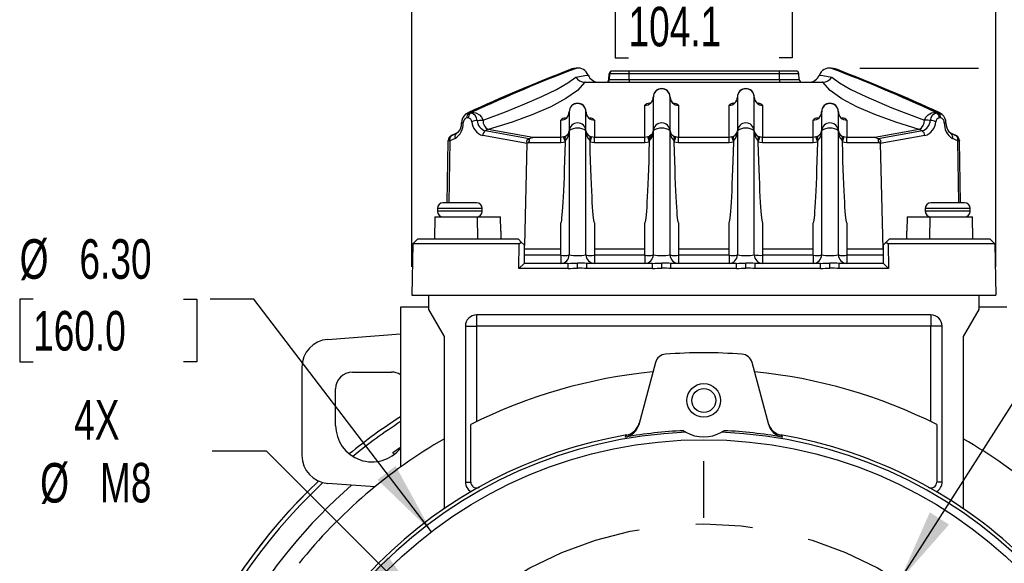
# Model space of a CAD drawing. Header units: inches. Extents: x 0 to 44, y 0 to 34.
# Tile 9 of 19: x 31.7 to 38.6, y 13.4 to 17.2. Entities that reach past the tile are written whole.
import ezdxf

# ---------------------------------------------------------------- set-up
doc = ezdxf.new("R2010")
doc.units = ezdxf.units.IN
doc.header["$LTSCALE"] = 4
doc.header["$MEASUREMENT"] = 0
doc.linetypes.add('CENTERX2', pattern=[0.8, 0.5, -0.1, 0.1, -0.1])
doc.layers.add('CENTER', color=40, linetype='CENTERX2')
doc.layers.add('DIMENSIONS', color=140, linetype='Continuous', lineweight=25)
doc.styles.add('SLDTEXTSTYLE0', font='TXT', dxfattribs={"width": 0.7})
doc.dimstyles.new('SLDDIMSTYLE2', dxfattribs={"dimtxt": 0.277778, "dimasz": 0.52, "dimexe": 0, "dimexo": 0.0625, "dimgap": 0.069444, "dimtad": 0, "dimtih": 1, "dimtoh": 1, "dimrnd": 1e-09, "dimzin": 12, "dimdsep": 46, "dimtxsty": 'SLDTEXTSTYLE0', "dimsah": 1, "dimcen": 0.09, "dimadec": 0, "dimazin": 3, "dimtfac": 1, "dimtofl": 0, "dimtmove": 0, "dimatfit": 3, "dimfxl": 0, "dimfrac": 2, "dimtolj": 1, "dimtzin": 12, "dimarcsym": 0})
doc.dimstyles.new('SLDDIMSTYLE4', dxfattribs={"dimtxt": 0.277778, "dimasz": 0.52, "dimexe": 0, "dimexo": 0.0625, "dimgap": 0.069444, "dimtad": 0, "dimtih": 1, "dimtoh": 1, "dimrnd": 1e-09, "dimzin": 12, "dimdsep": 46, "dimtxsty": 'SLDTEXTSTYLE0', "dimsah": 1, "dimcen": 0, "dimadec": 0, "dimazin": 3, "dimtfac": 1, "dimtofl": 0, "dimtmove": 0, "dimatfit": 3, "dimfxl": 0, "dimfrac": 2, "dimtolj": 1, "dimtzin": 12, "dimarcsym": 0})
doc.dimstyles.new('SLDDIMSTYLE5', dxfattribs={"dimtxt": 0.277778, "dimasz": 0.52, "dimexe": 0, "dimexo": 0.0625, "dimgap": 0.069444, "dimtad": 0, "dimtih": 1, "dimtoh": 1, "dimrnd": 1e-09, "dimzin": 4, "dimdsep": 46, "dimtxsty": 'SLDTEXTSTYLE0', "dimsah": 1, "dimcen": 0, "dimadec": 0, "dimazin": 1, "dimtfac": 1, "dimtofl": 0, "dimtmove": 0, "dimatfit": 3, "dimfxl": 0, "dimfrac": 2, "dimtolj": 1, "dimtzin": 12, "dimarcsym": 0})
doc.dimstyles.new('SLDDIMSTYLE7', dxfattribs={"dimtxt": 0.277778, "dimasz": 0.52, "dimexe": 0, "dimexo": 0.0625, "dimgap": 0.069444, "dimtad": 0, "dimtih": 1, "dimtoh": 1, "dimrnd": 1e-09, "dimzin": 4, "dimdsep": 46, "dimtxsty": 'SLDTEXTSTYLE0', "dimsah": 1, "dimcen": 0.09, "dimadec": 0, "dimazin": 1, "dimtfac": 1, "dimtofl": 0, "dimtmove": 0, "dimatfit": 3, "dimfxl": 0, "dimfrac": 2, "dimtolj": 1, "dimtzin": 12, "dimarcsym": 0})

# ---------------------------------------------------------------- blocks, each defined once
blk = doc.blocks.new('_D_13')
at = {"layer": 'DIMENSIONS'}
for p, q in [((39.5807, 15.4488), (39.4874, 15.4488)), ((39.4874, 15.4488), (39.4874, 15.007)), ((40.6374, 15.4488), (40.7308, 15.4488)), ((40.7308, 15.4488), (40.7308, 15.007)), ((37.8712, 13.2493), (39.0152, 15.0452)), ((39.0152, 15.0452), (39.1441, 15.0452)), ((39.4874, 15.007), (39.5807, 15.007)), ((40.7308, 15.007), (40.6374, 15.007))]:
    blk.add_line(p, q, dxfattribs=at)
blk.add_solid([(37.8712, 13.2493), (38.218, 13.6449), (38.0831, 13.7308)], dxfattribs=at)
at = {"layer": 'DIMENSIONS', "char_height": 0.27778, "attachment_point": 1, "style": 'SLDTEXTSTYLE0'}
for s, insert in [('%%c', (39.4864, 15.8691)), ('5.12', (39.9061, 15.8691)), ('130.0', (39.5807, 15.3651)), ('B.C.', (39.7252, 14.8612))]:
    blk.add_mtext(s, dxfattribs=dict(at, insert=insert))
blk = doc.blocks.new('_D_15')
at = {"layer": 'DIMENSIONS'}
for p, q in [((33.4263, 14.161), (33.0454, 14.161)), ((34.5922, 12.9951), (33.4263, 14.161))]:
    blk.add_line(p, q, dxfattribs=at)
blk.add_solid([(34.5922, 12.9951), (34.281, 13.4194), (34.1679, 13.3063)], dxfattribs=at)
at = {"layer": 'DIMENSIONS', "char_height": 0.27778, "attachment_point": 1, "style": 'SLDTEXTSTYLE0'}
for s, insert in [('4X', (32.0769, 14.5197)), ('%%c', (31.8383, 14.0768)), ('M8', (32.258, 14.0779))]:
    blk.add_mtext(s, dxfattribs=dict(at, insert=insert))
blk = doc.blocks.new('_D_16')
at = {"layer": 'DIMENSIONS'}
for p, q in [((31.7885, 15.2279), (31.6952, 15.2279)), ((31.6952, 15.2279), (31.6952, 14.7862)), ((32.8452, 15.2279), (32.9386, 15.2279)), ((32.9386, 15.2279), (32.9386, 14.7862)), ((33.3388, 15.2279), (33.0319, 15.2279)), ((34.5854, 13.5946), (33.3388, 15.2279)), ((31.6952, 14.7862), (31.7885, 14.7862)), ((32.9386, 14.7862), (32.8452, 14.7862))]:
    blk.add_line(p, q, dxfattribs=at)
blk.add_solid([(34.5854, 13.5946), (34.3335, 14.0565), (34.2063, 13.9595)], dxfattribs=at)
at = {"layer": 'DIMENSIONS', "char_height": 0.27778, "attachment_point": 1, "style": 'SLDTEXTSTYLE0'}
for s, insert in [('%%c', (31.6942, 15.6482)), ('6.30', (32.1139, 15.6482)), ('160.0', (31.7885, 15.1443))]:
    blk.add_mtext(s, dxfattribs=dict(at, insert=insert))
blk = doc.blocks.new('_D_21')
at = {"layer": 'DIMENSIONS'}
for p, q in [((37.5916, 16.8485), (38.4255, 16.8485)), ((38.6655, 16.8485), (42.0101, 16.8485)), ((41.5101, 16.8485), (41.5101, 14.4743)), ((40.9818, 13.9692), (40.8885, 13.9692)), ((40.8885, 13.9692), (40.8885, 13.5274)), ((42.0385, 13.9692), (42.1318, 13.9692)), ((42.1318, 13.9692), (42.1318, 13.5274)), ((40.8885, 13.5274), (40.9818, 13.5274)), ((42.1318, 13.5274), (42.0385, 13.5274)), ((41.5101, 11.0909), (41.5101, 13.4652)), ((39.9459, 11.0909), (42.0101, 11.0909))]:
    blk.add_line(p, q, dxfattribs=at)
for points in [[(41.5101, 16.8485), (41.4301, 16.3285), (41.5901, 16.3285)], [(41.5101, 11.0909), (41.5901, 11.6109), (41.4301, 11.6109)]]:
    blk.add_solid(points, dxfattribs=at)
at = {"layer": 'DIMENSIONS', "char_height": 0.27778, "attachment_point": 1, "style": 'SLDTEXTSTYLE0'}
for s, insert in [('5.76', (41.0973, 14.3894)), ('146.2', (40.9818, 13.8855))]:
    blk.add_mtext(s, dxfattribs=dict(at, insert=insert))
blk = doc.blocks.new('_D_24')
at = {"layer": 'DIMENSIONS'}
for p, q in [((34.4471, 15.4543), (34.4471, 17.8644)), ((38.5455, 15.4543), (38.5455, 17.8644)), ((34.4471, 17.3644), (35.5915, 17.3644)), ((35.968, 17.3639), (35.8747, 17.3639)), ((35.8747, 17.3639), (35.8747, 16.9221)), ((37.0247, 17.3639), (37.118, 17.3639)), ((37.118, 17.3639), (37.118, 16.9221)), ((38.5455, 17.3644), (37.4011, 17.3644)), ((35.8747, 16.9221), (35.968, 16.9221)), ((37.118, 16.9221), (37.0247, 16.9221))]:
    blk.add_line(p, q, dxfattribs=at)
for points in [[(34.4471, 17.3644), (34.9671, 17.2844), (34.9671, 17.4444)], [(38.5455, 17.3644), (38.0255, 17.4444), (38.0255, 17.2844)]]:
    blk.add_solid(points, dxfattribs=at)
at = {"layer": 'DIMENSIONS', "char_height": 0.27778, "attachment_point": 1, "style": 'SLDTEXTSTYLE0'}
for s, insert in [('4.10', (36.0835, 17.7842)), ('104.1', (35.968, 17.2802))]:
    blk.add_mtext(s, dxfattribs=dict(at, insert=insert))
blk = doc.blocks.new('SW_CENTERMARKSYMBOL_5')
at = {"layer": 'CENTER', "color": 0}
for p, q in [((0, 0.2), (0, 3.2496)), ((0, 0), (0, 0.1)), ((-0.2, 0), (-3.2496, 0)), ((0, 0), (-0.1, 0)), ((0, 0), (0, -0.1)), ((0, 0), (0.1, 0)), ((0.2, 0), (3.2496, 0)), ((0, -0.2), (0, -3.2496))]:
    blk.add_line(p, q, dxfattribs=at)

msp = doc.modelspace()

# ---------------------------------------------------------------- linework, layer by layer
for p, q in [((35.601, 16.8485), (35.5862, 16.8468)), ((35.6, 16.848), (35.5996, 16.8479)), ((35.8306, 16.7691), (35.8327, 16.8095)), ((35.8362, 16.8095), (35.8327, 16.8095)), ((35.834, 16.7691), (35.8362, 16.8095)), ((35.9735, 16.8095), (35.8362, 16.8095)), ((35.9734, 16.8291), (35.8558, 16.8291)), ((37.0275, 16.8291), (35.9734, 16.8291)), ((35.9735, 16.7691), (35.9735, 16.8095)), ((37.0276, 16.8095), (35.9735, 16.8095)), ((36.0191, 16.8293), (36.0191, 16.8291)), ((37.1442, 16.8291), (37.0275, 16.8291)), ((37.0276, 16.7691), (37.0276, 16.8095)), ((37.1639, 16.8095), (37.0276, 16.8095)), ((37.166, 16.7691), (37.1639, 16.8095)), ((37.4065, 16.8468), (37.3915, 16.8485)), ((37.3931, 16.8479), (37.3926, 16.848)), ((35.663, 16.7504), (35.6608, 16.7504)), ((35.663, 16.7504), (37.3296, 16.7504)), ((35.8306, 16.7691), (35.834, 16.7691)), ((35.834, 16.7691), (35.9735, 16.7691)), ((35.9735, 16.7691), (37.0276, 16.7691)), ((37.0276, 16.7691), (37.166, 16.7691)), ((37.3319, 16.7504), (37.3296, 16.7504)), ((36.083, 16.3632), (36.083, 16.5885)), ((36.142, 16.6467), (36.142, 16.4089)), ((36.2601, 16.4089), (36.2601, 16.6467)), ((36.3192, 16.5885), (36.3192, 16.3632)), ((36.6735, 16.3632), (36.6735, 16.5885)), ((36.7326, 16.6467), (36.7326, 16.4089)), ((36.8507, 16.4089), (36.8507, 16.6467)), ((36.9097, 16.5885), (36.9097, 16.3632)), ((34.8418, 16.5352), (34.8605, 16.5405)), ((34.8482, 16.5342), (34.8605, 16.5405)), ((34.859, 16.5342), (34.8482, 16.5342)), ((34.8713, 16.5405), (34.859, 16.5342)), ((34.8605, 16.5405), (34.8713, 16.5405)), ((35.5515, 16.5429), (35.5515, 16.4089)), ((35.6696, 16.4089), (35.6696, 16.5429)), ((37.3231, 16.5429), (37.3231, 16.4089)), ((37.4412, 16.4089), (37.4412, 16.5429)), ((38.1213, 16.5405), (38.1337, 16.5342)), ((38.1322, 16.5405), (38.1213, 16.5405)), ((38.1322, 16.5405), (38.1445, 16.5342)), ((38.1322, 16.5405), (38.1514, 16.5351)), ((38.1445, 16.5342), (38.1337, 16.5342)), ((38.1699, 16.5238), (38.1517, 16.5355)), ((34.8437, 16.4997), (34.8328, 16.4997)), ((34.9378, 16.4842), (34.947, 16.4838)), ((35.4924, 16.3632), (35.4924, 16.4847)), ((35.7286, 16.4847), (35.7286, 16.3632)), ((37.2641, 16.3632), (37.2641, 16.4847)), ((37.5003, 16.4847), (37.5003, 16.3632)), ((38.0549, 16.4842), (38.0456, 16.4838)), ((38.1599, 16.4997), (38.149, 16.4997)), ((34.7564, 16.3877), (34.7199, 16.3707)), ((34.7668, 16.3949), (34.7293, 16.3777)), ((34.7728, 16.3995), (34.7564, 16.3877)), ((34.774, 16.4008), (34.764, 16.3935)), ((35.2718, 16.3521), (34.9617, 16.4089)), ((35.2957, 16.3632), (34.9837, 16.4189)), ((35.5515, 16.4089), (35.5515, 15.5378)), ((35.6696, 15.5377), (35.6696, 16.4089)), ((36.133, 16.3856), (36.116, 16.3725)), ((36.142, 16.4089), (36.133, 16.3856)), ((36.142, 16.4089), (36.142, 15.5378)), ((36.2601, 15.5377), (36.2601, 16.4089)), ((36.7326, 16.4089), (36.7326, 15.5377)), ((36.8507, 15.5377), (36.8507, 16.4089)), ((37.3231, 16.4089), (37.3231, 15.5377)), ((37.4412, 15.5377), (37.4412, 16.4089)), ((38.009, 16.4189), (37.697, 16.3632)), ((38.031, 16.4089), (37.7208, 16.3521)), ((38.2287, 16.3935), (38.2187, 16.4008)), ((38.2363, 16.3877), (38.2198, 16.3996)), ((38.2259, 16.3949), (38.2633, 16.3777)), ((38.2728, 16.3707), (38.2363, 16.3877)), ((34.6947, 15.9039), (34.7023, 16.3394)), ((34.7023, 16.34), (34.7023, 16.3404)), ((34.7023, 16.3394), (34.7023, 16.34)), ((34.7138, 16.3394), (34.7062, 15.9039)), ((34.7502, 16.3562), (34.7138, 16.3394)), ((34.7199, 16.3707), (34.7212, 16.3726)), ((34.7293, 16.3777), (34.7212, 16.3726)), ((34.7212, 16.3726), (34.7212, 16.3734)), ((35.2569, 16.3194), (34.9449, 16.3758)), ((35.2392, 15.604), (35.2569, 16.3194)), ((35.2569, 16.3194), (35.257, 16.3217)), ((35.2615, 16.3244), (35.257, 16.3217)), ((35.4924, 16.3244), (35.2615, 16.3244)), ((35.2718, 16.3521), (35.2709, 16.3513)), ((35.4924, 16.3632), (35.2957, 16.3632)), ((35.512, 16.3667), (35.4924, 16.3632)), ((35.4924, 16.3244), (35.4924, 16.3632)), ((35.5251, 16.3301), (35.4924, 16.3244)), ((35.5251, 16.3301), (35.512, 16.3667)), ((35.5251, 16.3301), (35.5254, 16.3409)), ((35.6956, 16.3409), (35.6959, 16.3301)), ((35.709, 16.3667), (35.6959, 16.3301)), ((35.7286, 16.3244), (35.6959, 16.3301)), ((35.7286, 16.3632), (35.709, 16.3667)), ((36.083, 16.3632), (35.7286, 16.3632)), ((35.7286, 16.3244), (35.7286, 16.3632)), ((36.083, 16.3244), (35.7286, 16.3244)), ((36.1026, 16.3667), (36.083, 16.3632)), ((36.083, 16.3244), (36.083, 16.3632)), ((36.1157, 16.3301), (36.083, 16.3244)), ((36.1157, 16.3301), (36.1026, 16.3667)), ((36.1157, 16.3301), (36.116, 16.3409)), ((36.2861, 16.3409), (36.2864, 16.3301)), ((36.2995, 16.3667), (36.2864, 16.3301)), ((36.3192, 16.3244), (36.2864, 16.3301)), ((36.3192, 16.3632), (36.2995, 16.3667)), ((36.6735, 16.3632), (36.3192, 16.3632)), ((36.3192, 16.3244), (36.3192, 16.3632)), ((36.6735, 16.3244), (36.3192, 16.3244)), ((36.6932, 16.3667), (36.6735, 16.3632)), ((36.6735, 16.3244), (36.6735, 16.3632)), ((36.7063, 16.3301), (36.6735, 16.3244)), ((36.7063, 16.3301), (36.6932, 16.3667)), ((36.7063, 16.3301), (36.7065, 16.3409)), ((36.8767, 16.3409), (36.877, 16.3301)), ((36.8901, 16.3667), (36.877, 16.3301)), ((36.9097, 16.3244), (36.877, 16.3301)), ((36.9097, 16.3632), (36.8901, 16.3667)), ((37.2641, 16.3632), (36.9097, 16.3632)), ((36.9097, 16.3244), (36.9097, 16.3632)), ((37.2641, 16.3244), (36.9097, 16.3244)), ((37.2837, 16.3667), (37.2641, 16.3632)), ((37.2641, 16.3244), (37.2641, 16.3632)), ((37.2968, 16.3301), (37.2641, 16.3244)), ((37.2968, 16.3301), (37.2837, 16.3667)), ((37.2968, 16.3301), (37.2971, 16.3409)), ((37.4672, 16.3409), (37.4675, 16.3301)), ((37.4806, 16.3667), (37.4675, 16.3301)), ((37.5003, 16.3244), (37.4675, 16.3301)), ((37.5003, 16.3632), (37.4806, 16.3667)), ((37.697, 16.3632), (37.5003, 16.3632)), ((37.5003, 16.3244), (37.5003, 16.3632)), ((37.7312, 16.3244), (37.5003, 16.3244)), ((37.7208, 16.3521), (37.7218, 16.3513)), ((37.7356, 16.3217), (37.7312, 16.3244)), ((37.7358, 16.3194), (37.7356, 16.3217)), ((38.0478, 16.3758), (37.7358, 16.3194)), ((37.7358, 16.3194), (37.754, 15.5806)), ((38.2789, 16.3394), (38.2425, 16.3562)), ((38.2714, 16.3726), (38.2633, 16.3777)), ((38.2714, 16.3734), (38.2633, 16.3777)), ((38.2714, 16.3734), (38.2714, 16.3726)), ((38.2728, 16.3707), (38.2714, 16.3726)), ((38.2865, 15.9039), (38.2789, 16.3394)), ((38.2904, 16.3404), (38.2904, 16.34)), ((38.2904, 16.34), (38.2904, 16.3394)), ((38.298, 15.9039), (38.2904, 16.3394)), ((34.9018, 15.9039), (34.6656, 15.9039)), ((38.327, 15.9039), (38.0908, 15.9039)), ((34.6263, 15.8646), (34.6263, 15.8449)), ((34.9412, 15.8646), (34.6263, 15.8646)), ((34.9412, 15.8449), (34.6263, 15.8449)), ((34.9412, 15.8449), (34.9412, 15.8646)), ((38.0515, 15.8646), (38.0515, 15.8449)), ((38.3664, 15.8646), (38.0515, 15.8646)), ((38.3664, 15.8449), (38.0515, 15.8449)), ((38.3664, 15.8449), (38.3664, 15.8646)), ((34.6093, 15.8055), (34.6066, 15.648)), ((34.6093, 15.8055), (34.9067, 15.8055)), ((34.9067, 15.8055), (34.9086, 15.648)), ((34.9067, 15.8055), (35.0696, 15.8055)), ((35.0708, 15.7054), (35.0696, 15.8055)), ((35.4924, 15.5378), (35.4924, 15.7622)), ((35.7286, 15.7622), (35.7286, 15.5378)), ((36.083, 15.5378), (36.083, 15.7622)), ((36.3192, 15.7622), (36.3192, 15.5378)), ((36.6735, 15.5378), (36.6735, 15.7622)), ((36.9097, 15.7622), (36.9097, 15.5378)), ((37.2641, 15.5378), (37.2641, 15.7622)), ((37.5003, 15.7622), (37.5003, 15.5378)), ((37.9231, 15.8055), (37.9218, 15.7054)), ((37.9231, 15.8055), (38.086, 15.8055)), ((38.084, 15.648), (38.086, 15.8055)), ((38.086, 15.8055), (38.3834, 15.8055)), ((38.3861, 15.648), (38.3834, 15.8055)), ((35.0708, 15.7054), (35.0708, 15.648)), ((37.9218, 15.648), (37.9218, 15.7054)), ((34.4865, 15.648), (34.4534, 15.615)), ((35.1952, 15.648), (34.4865, 15.648)), ((35.1952, 15.648), (35.2148, 15.6283)), ((35.2015, 15.615), (35.2148, 15.6283)), ((35.2148, 15.6283), (35.2345, 15.6087)), ((37.7581, 15.6087), (37.7778, 15.6283)), ((37.7778, 15.6283), (37.7975, 15.648)), ((37.7778, 15.6283), (37.7912, 15.615)), ((38.5062, 15.648), (37.7975, 15.648)), ((38.5062, 15.648), (38.5393, 15.615)), ((34.4534, 15.615), (34.4471, 15.2543)), ((35.2015, 15.615), (34.4534, 15.615)), ((35.1984, 15.4427), (35.2015, 15.615)), ((35.2345, 15.6087), (35.2345, 15.4787)), ((35.2345, 15.6087), (35.2392, 15.604)), ((35.2345, 15.5806), (35.4924, 15.5806)), ((35.7286, 15.5806), (36.083, 15.5806)), ((36.3192, 15.5806), (36.6735, 15.5806)), ((36.9097, 15.5806), (37.2641, 15.5806)), ((37.5003, 15.5806), (37.754, 15.5806)), ((37.7581, 15.5806), (37.754, 15.5806)), ((37.7581, 15.4787), (37.7581, 15.6087)), ((37.7912, 15.615), (37.7942, 15.4427)), ((38.5393, 15.615), (37.7912, 15.615)), ((38.5393, 15.615), (38.5455, 15.2543)), ((35.2345, 15.5378), (35.4924, 15.5378)), ((35.4924, 15.5357), (35.4924, 15.4787)), ((35.7286, 15.5378), (36.083, 15.5378)), ((35.7286, 15.5357), (35.7286, 15.4787)), ((36.083, 15.5357), (36.083, 15.4787)), ((36.3192, 15.5378), (36.6735, 15.5378)), ((36.3192, 15.5357), (36.3192, 15.4787)), ((36.6735, 15.5357), (36.6735, 15.4787)), ((36.9097, 15.5378), (37.2641, 15.5378)), ((36.9097, 15.5357), (36.9097, 15.4787)), ((37.2641, 15.5357), (37.2641, 15.4787)), ((37.5003, 15.5378), (37.7581, 15.5378)), ((37.5003, 15.5357), (37.5003, 15.4787)), ((35.2345, 15.4787), (35.1984, 15.4427)), ((35.5452, 15.4427), (35.1984, 15.4427)), ((35.5452, 15.4787), (35.2345, 15.4787)), ((35.5452, 15.4427), (35.5452, 15.4787)), ((35.6105, 15.4454), (35.6105, 15.4799)), ((35.6758, 15.4427), (35.6758, 15.4787)), ((36.1358, 15.4787), (35.6758, 15.4787)), ((36.1358, 15.4427), (35.6758, 15.4427)), ((36.1358, 15.4427), (36.1358, 15.4787)), ((36.2011, 15.4454), (36.2011, 15.4799)), ((36.2663, 15.4427), (36.2663, 15.4787)), ((36.7263, 15.4787), (36.2663, 15.4787)), ((36.7263, 15.4427), (36.2663, 15.4427)), ((36.7263, 15.4427), (36.7263, 15.4787)), ((36.7916, 15.4454), (36.7916, 15.4799)), ((36.8569, 15.4427), (36.8569, 15.4787)), ((37.3169, 15.4787), (36.8569, 15.4787)), ((37.3169, 15.4427), (36.8569, 15.4427)), ((37.3169, 15.4427), (37.3169, 15.4787)), ((37.3822, 15.4454), (37.3822, 15.4799)), ((37.4475, 15.4427), (37.4475, 15.4787)), ((37.7581, 15.4787), (37.4475, 15.4787)), ((37.7942, 15.4427), (37.4475, 15.4427)), ((37.7942, 15.4427), (37.7581, 15.4787)), ((34.4471, 15.2543), (38.5455, 15.2543)), ((34.5652, 15.1559), (34.5652, 15.2543)), ((38.4274, 15.2543), (38.4274, 15.1559)), ((34.5652, 15.1717), (34.3684, 15.1717)), ((34.3684, 15.1717), (34.3684, 14.0489)), ((34.6755, 14.965), (34.5652, 15.1559)), ((38.4274, 15.1559), (38.3172, 14.965)), ((38.6243, 15.1717), (38.4274, 15.1717)), ((38.0908, 15.1165), (34.9018, 15.1165)), ((34.9018, 15.1165), (34.9018, 15.0378)), ((38.0908, 15.1165), (38.0908, 15.0378)), ((34.8231, 15.0378), (34.8231, 13.9432)), ((34.8231, 15.0378), (34.9018, 15.0378)), ((38.0908, 15.0378), (34.9018, 15.0378)), ((34.9018, 15.0378), (34.9018, 14.3674)), ((38.0908, 14.3674), (38.0908, 15.0378)), ((38.1696, 15.0378), (38.0908, 15.0378)), ((38.1696, 13.9432), (38.1696, 15.0378)), ((33.8578, 14.945), (34.3684, 14.9828)), ((34.6755, 13.7568), (34.6755, 14.965)), ((38.3172, 14.965), (38.3172, 13.7568)), ((33.6755, 14.7487), (33.6755, 14.1301)), ((36.1575, 14.783), (36.0402, 14.3454)), ((36.9525, 14.3454), (36.8352, 14.783)), ((34.0298, 14.715), (34.3054, 14.715)), ((33.9117, 14.3409), (33.9117, 14.5969)), ((34.8604, 13.9432), (34.8604, 14.3469)), ((38.1323, 14.3469), (38.1323, 13.9432)), ((35.9463, 14.2595), (35.9493, 14.2712)), ((37.0434, 14.2712), (37.0464, 14.2595)), ((34.3142, 14.1503), (34.3684, 14.1882)), ((34.3209, 14.1413), (34.3142, 14.1503)), ((34.1868, 13.9094), (33.8578, 13.9337)), ((34.8231, 13.9432), (34.8604, 13.9432)), ((38.1696, 13.9432), (38.1323, 13.9432))]:
    msp.add_line(p, q)
at = {"flags": 128}
for points in [[(35.5862, 16.8468), (35.5708, 16.8437), (35.5549, 16.8376)], [(35.5972, 16.786), (35.6613, 16.7968), (35.6854, 16.7997), (35.6841, 16.7992)], [(37.3086, 16.7992), (37.3073, 16.7997), (37.3313, 16.7968), (37.3955, 16.786)], [(37.4377, 16.8376), (37.4219, 16.8437), (37.4064, 16.8468)], [(34.947, 16.4838), (35.104, 16.5427), (35.2412, 16.5981), (35.3597, 16.6501), (35.4618, 16.6998), (35.5415, 16.7452), (35.5972, 16.786)], [(35.6608, 16.7504), (35.6092, 16.6923), (35.5288, 16.6352), (35.4233, 16.5785), (35.2973, 16.5235), (35.1509, 16.4701), (34.9837, 16.4189)], [(38.009, 16.4189), (37.8437, 16.4694), (37.6961, 16.5232), (37.5703, 16.5781), (37.4644, 16.6349), (37.3836, 16.6922), (37.3319, 16.7504)], [(37.3955, 16.786), (37.4503, 16.7456), (37.5299, 16.7003), (37.633, 16.6501), (37.8169, 16.5712), (38.0456, 16.4838)], [(34.8419, 16.5349), (34.8245, 16.5257), (34.8224, 16.5234)], [(34.8229, 16.5229), (34.8294, 16.529), (34.8482, 16.5342)], [(34.8713, 16.5405), (34.8974, 16.5365), (34.9216, 16.5219)], [(34.9216, 16.5219), (34.9366, 16.5047), (34.947, 16.4838)], [(38.0456, 16.4838), (38.0561, 16.5047), (38.0711, 16.5219)], [(38.0711, 16.5219), (38.0952, 16.5365), (38.1213, 16.5405)], [(38.1445, 16.5342), (38.1632, 16.529), (38.1695, 16.5232)], [(34.9062, 16.4819), (34.9231, 16.4836), (34.9378, 16.4842)], [(38.0865, 16.4819), (38.0696, 16.4836), (38.0549, 16.4842)], [(34.7212, 16.3733), (34.7131, 16.3669), (34.7069, 16.3582)], [(35.257, 16.3217), (35.2547, 16.3358), (35.255, 16.3401), (35.2562, 16.3436), (35.2577, 16.3457), (35.2599, 16.3474), (35.2642, 16.3494), (35.2709, 16.3513)], [(35.2718, 16.3521), (35.2836, 16.3593), (35.2957, 16.3632)], [(37.7208, 16.3521), (37.7109, 16.3583), (37.697, 16.3632)], [(37.7218, 16.3513), (37.7279, 16.3496), (37.7326, 16.3475), (37.7349, 16.3458), (37.7365, 16.3436), (37.7377, 16.3402), (37.7375, 16.33), (37.7367, 16.3259), (37.7356, 16.3217)], [(38.2855, 16.3588), (38.2793, 16.3671), (38.2714, 16.3733)], [(36.3714, 14.2928), (36.3575, 14.3012), (36.3536, 14.3038)], [(36.6391, 14.3038), (36.6258, 14.2954), (36.6213, 14.2928)]]:
    msp.add_lwpolyline(points, dxfattribs=at)
for centre, radius in [((36.4963, 14.5161), 0.1181), ((36.4963, 14.5161), 0.084), ((36.4963, 11.0909), 3.1496)]:
    msp.add_circle(centre, radius)
for centre, radius, start, end in [((39.5984, 6.2825), 11.3031, 110.94335, 114.8971), ((39.512, 6.53), 11.0384, 110.84041, 114.92279), ((39.5489, 6.4746), 11.0996, 110.84308, 114.92428), ((35.6139, 16.7751), 0.0745, 18.94965, 99.91547), ((35.7585, 16.829), 0.0786, 202.02883, 269.93018), ((35.8524, 16.8095), 0.0197, 90.00019, 180.00019), ((35.8558, 16.8095), 0.0197, 90.00019, 180.00019), ((34.6133, 16.8144), 1.3602, 359.7927, 0.62192), ((35.6674, 16.8144), 1.3602, 359.7927, 0.62192), ((37.1442, 16.8095), 0.0197, 359.99981, 89.99981), ((37.2342, 16.829), 0.0786, 270.06982, 337.97117), ((37.3788, 16.7751), 0.0745, 80.08607, 161.04963), ((33.4438, 6.4746), 11.0996, 65.07572, 69.15692), ((33.4807, 6.53), 11.0384, 65.07721, 69.15959), ((33.3943, 6.2825), 11.3031, 65.1029, 69.05665), ((35.6636, 16.8301), 0.0797, 213.55496, 268.02136), ((35.8109, 16.7701), 0.0197, 270.00017, 357.0002), ((35.8144, 16.7701), 0.0197, 270.00017, 357.0002), ((37.2385, 16.7645), 1.265, 179.79597, 180.64094), ((38.2925, 16.7645), 1.265, 179.79597, 180.64094), ((37.1857, 16.7701), 0.0197, 182.9998, 269.99983), ((37.3293, 16.8297), 0.0793, 271.85733, 326.56618), ((36.2006, 16.6462), 0.0586, 89.55392, 179.54686), ((36.1992, 16.6495), 0.0563, 88.13382, 182.87224), ((36.2034, 16.65), 0.0558, 359.49144, 92.36521), ((36.2015, 16.6462), 0.0586, 0.45314, 90.44608), ((36.7912, 16.6462), 0.0586, 89.55392, 179.54686), ((36.7898, 16.6495), 0.0563, 88.13382, 182.87224), ((36.7939, 16.65), 0.0558, 359.49144, 92.36521), ((36.7921, 16.6462), 0.0586, 0.45314, 90.44608), ((35.6101, 16.5424), 0.0586, 89.55392, 179.54686), ((35.6087, 16.5457), 0.0563, 88.13382, 182.87224), ((35.6128, 16.5462), 0.0558, 359.49144, 92.36521), ((35.611, 16.5424), 0.0586, 0.45314, 90.44608), ((36.0834, 16.6471), 0.0586, 269.55392, 359.54686), ((36.1164, 16.556), 0.0467, 91.81762, 135.81569), ((36.0964, 16.6417), 0.0455, 294.26557, 4.88803), ((36.3187, 16.6471), 0.0586, 180.45314, 270.44608), ((36.3086, 16.6434), 0.0482, 176.08575, 243.5804), ((36.2788, 16.5424), 0.0613, 48.7794, 87.53587), ((36.674, 16.6471), 0.0586, 269.55392, 359.54686), ((36.707, 16.556), 0.0467, 91.81762, 135.81569), ((36.6869, 16.6417), 0.0455, 294.26557, 4.88803), ((36.9093, 16.6471), 0.0586, 180.45314, 270.44608), ((36.8992, 16.6434), 0.0482, 176.08575, 243.5804), ((36.8763, 16.5561), 0.0466, 44.16641, 88.14964), ((37.3817, 16.5424), 0.0586, 89.55392, 179.54686), ((37.3803, 16.5457), 0.0563, 88.13382, 182.87224), ((37.3845, 16.5462), 0.0558, 359.49144, 92.36521), ((37.3826, 16.5424), 0.0586, 0.45314, 90.44608), ((34.8734, 16.4663), 0.0769, 130.06413, 180.86235), ((34.8757, 16.5013), 0.0429, 129.90963, 182.16647), ((34.8865, 16.5013), 0.0429, 129.90923, 182.16609), ((34.851, 16.4795), 0.0553, 2.48441, 81.6255), ((35.4929, 16.5433), 0.0586, 269.55392, 359.54686), ((35.5058, 16.5379), 0.0455, 294.26557, 4.88803), ((35.7282, 16.5433), 0.0586, 180.45314, 270.44608), ((35.7181, 16.5395), 0.0482, 176.08575, 243.5804), ((37.2645, 16.5433), 0.0586, 269.55392, 359.54686), ((37.2775, 16.5379), 0.0455, 294.26557, 4.88803), ((37.4998, 16.5433), 0.0586, 180.45314, 270.44608), ((37.4897, 16.5395), 0.0482, 176.08575, 243.5804), ((38.1417, 16.4795), 0.0553, 98.37448, 177.51556), ((38.1062, 16.5013), 0.0429, 357.83377, 50.09091), ((38.117, 16.5013), 0.0429, 357.83338, 50.09052), ((38.1193, 16.4663), 0.0769, 359.14306, 49.85173), ((34.6874, 16.4591), 0.1206, 301.42152, 3.00559), ((34.6981, 16.4632), 0.0981, 319.55518, 1.48807), ((34.8607, 18.6142), 2.1494, 268.29673, 268.58764), ((34.8389, 16.4689), 0.0314, 101.25732, 186.32584), ((34.8397, 16.4723), 0.0276, 2.48451, 81.62558), ((34.9238, 16.3054), 0.1774, 95.69611, 108.58028), ((34.9783, 16.482), 0.1113, 184.37708, 252.54049), ((34.9864, 16.4853), 0.0803, 182.42664, 252.09239), ((35.0153, 16.4795), 0.0684, 176.38598, 242.47585), ((35.5259, 16.4522), 0.0467, 91.81762, 135.81569), ((35.6105, 16.4056), 0.0591, 3.17936, 176.82064), ((35.6952, 16.4523), 0.0466, 44.16641, 88.14964), ((36.2011, 16.4056), 0.0591, 3.17936, 176.82064), ((36.7916, 16.4056), 0.0591, 3.17936, 176.82064), ((37.2975, 16.4522), 0.0467, 91.81762, 135.81569), ((37.3822, 16.4056), 0.0591, 3.17936, 176.82064), ((37.4669, 16.4523), 0.0466, 44.16641, 88.14964), ((37.9677, 16.485), 0.0779, 301.97341, 359.16475), ((38.0063, 16.4853), 0.0803, 287.89689, 357.58411), ((38.0145, 16.482), 0.1113, 287.44721, 355.6359), ((38.0689, 16.3054), 0.1774, 71.41973, 84.30393), ((38.153, 16.4723), 0.0276, 98.37442, 177.51549), ((38.1537, 16.4689), 0.0314, 353.67343, 78.7425), ((38.3053, 16.4591), 0.1206, 176.99425, 238.57888), ((38.1333, 18.5638), 2.0991, 271.41024, 271.70814), ((38.2946, 16.4632), 0.0982, 178.52163, 220.40816), ((34.7827, 16.3662), 0.034, 140.81312, 197.04478), ((34.7821, 16.3616), 0.0366, 114.80202, 134.67595), ((34.9926, 16.3723), 0.0479, 130.21412, 175.79677), ((34.9931, 16.3689), 0.0509, 100.72782, 128.18123), ((35.4594, 16.4052), 0.0922, 315.79459, 2.29141), ((35.5082, 16.4123), 0.0434, 293.36334, 355.4988), ((35.6105, 16.3308), 0.0979, 52.89538, 127.10462), ((35.7608, 16.4048), 0.0914, 177.48598, 224.42801), ((35.7131, 16.4125), 0.0437, 184.77655, 246.36131), ((36.0507, 16.4048), 0.0914, 315.57209, 2.51392), ((36.2122, 16.3298), 0.0968, 144.83387, 173.41439), ((36.2011, 16.3308), 0.0979, 52.89538, 127.10462), ((36.3523, 16.4052), 0.0922, 177.72094, 224.19306), ((36.3033, 16.4122), 0.0433, 184.43869, 246.69918), ((36.6405, 16.4052), 0.0922, 315.79459, 2.29141), ((36.6893, 16.4123), 0.0434, 293.36386, 355.49828), ((36.7916, 16.3308), 0.0979, 52.89538, 127.10462), ((36.9419, 16.4048), 0.0914, 177.48598, 224.42801), ((36.8942, 16.4125), 0.0437, 184.77655, 246.36131), ((37.231, 16.4052), 0.0922, 315.79459, 2.29141), ((37.2799, 16.4123), 0.0434, 293.36386, 355.49828), ((37.3822, 16.3308), 0.0979, 52.89538, 127.10462), ((37.5325, 16.4048), 0.0914, 177.48598, 224.42801), ((37.4848, 16.4125), 0.0437, 184.77655, 246.36131), ((37.9995, 16.3689), 0.0509, 51.81877, 79.27218), ((38, 16.3723), 0.0479, 4.20504, 49.78741), ((38.2106, 16.3616), 0.0366, 45.32404, 65.19798), ((38.2099, 16.3662), 0.034, 342.95611, 39.18722), ((34.7417, 16.3397), 0.0394, 121.24058, 179), ((34.7411, 16.3392), 0.0388, 120.76511, 178.87801), ((34.7405, 16.3385), 0.0382, 122.65029, 178.75254), ((34.708, 16.104), 0.2354, 88.59689, 91.40311), ((34.7462, 16.3494), 0.0339, 140.96957, 197.17508), ((34.7621, 16.3061), 0.0787, 114.7158, 121.21493), ((35.2538, 16.3422), 0.0193, 293.31035, 28.1443), ((35.4692, 16.4843), 0.1252, 290.02539, 296.69829), ((35.5546, 16.3567), 0.0331, 151.55382, 208.44618), ((35.7517, 16.4841), 0.1249, 243.2941, 249.98222), ((35.6665, 16.3567), 0.0331, 331.55382, 28.44618), ((36.0598, 16.4841), 0.1249, 290.01791, 296.70578), ((36.1451, 16.3567), 0.0331, 151.5561, 208.4439), ((36.3425, 16.4846), 0.1255, 243.31036, 249.96596), ((36.257, 16.3567), 0.0331, 331.55382, 28.44618), ((36.6503, 16.4843), 0.1252, 290.02539, 296.69829), ((36.7357, 16.3567), 0.0331, 151.55382, 208.44618), ((36.9328, 16.4841), 0.1249, 243.2941, 249.98222), ((36.8476, 16.3567), 0.0331, 331.55382, 28.44618), ((37.2408, 16.4843), 0.1252, 290.02539, 296.69829), ((37.3262, 16.3567), 0.0331, 151.55382, 208.44618), ((37.5234, 16.4841), 0.1249, 243.2941, 249.98222), ((37.4381, 16.3567), 0.0331, 331.55382, 28.44618), ((37.7389, 16.3422), 0.0194, 151.92285, 246.62249), ((38.251, 16.3397), 0.0394, 1, 58.75942), ((38.2516, 16.3392), 0.0388, 1.12191, 59.23489), ((38.2465, 16.3494), 0.0339, 342.82469, 39.03066), ((38.2522, 16.3385), 0.0382, 1.24743, 57.34975), ((38.2846, 16.104), 0.2354, 88.59689, 91.40311), ((34.6656, 15.8646), 0.0394, 90, 180), ((34.9018, 15.8646), 0.0394, 0, 90), ((38.0908, 15.8646), 0.0394, 90, 180), ((38.327, 15.8646), 0.0394, 0, 90), ((34.6656, 15.8449), 0.0394, 180, 270), ((34.9018, 15.8449), 0.0394, 270, 0), ((38.0908, 15.8449), 0.0394, 180, 270), ((38.327, 15.8449), 0.0394, 270, 0), ((35.4924, 15.5378), 0.0591, 270, 359.95537), ((35.5169, 15.6829), 0.1492, 260.53162, 283.3767), ((35.4924, 15.5368), 0.00103, 269.53133, 90.46867), ((35.6105, 15.8865), 0.3537, 260.38761, 279.60799), ((35.7286, 15.5378), 0.0591, 180.04843, 270.00022), ((35.7041, 15.6848), 0.1511, 256.77165, 279.32881), ((35.7286, 15.5368), 0.00103, 88.71243, 271.28757), ((36.083, 15.5378), 0.0591, 270, 359.95565), ((36.1075, 15.6828), 0.1491, 260.5282, 283.38069), ((36.083, 15.5368), 0.00103, 269.53133, 90.46867), ((36.2011, 15.8865), 0.3537, 260.38729, 279.6079), ((36.3192, 15.5378), 0.0591, 180.04854, 270.00022), ((36.2947, 15.6848), 0.1511, 256.7744, 279.3263), ((36.3191, 15.5368), 0.00103, 88.71243, 271.28757), ((36.6735, 15.5368), 0.00103, 269.53133, 90.46867), ((36.6735, 15.5378), 0.0591, 269.99999, 359.94915), ((36.698, 15.6838), 0.1501, 260.59687, 283.29886), ((36.7916, 15.887), 0.3542, 260.4037, 279.5982), ((36.9097, 15.5378), 0.0591, 180.04843, 270.00022), ((36.8898, 15.8196), 0.2846, 262.09168, 274.00878), ((36.9097, 15.5368), 0.00103, 88.71243, 271.28757), ((37.2641, 15.5368), 0.00103, 269.53133, 90.46867), ((37.2641, 15.5378), 0.0591, 269.99999, 359.94915), ((37.2886, 15.6838), 0.1501, 260.59687, 283.29886), ((37.3822, 15.887), 0.3542, 260.4037, 279.5982), ((37.5003, 15.5378), 0.0591, 180.04843, 270.00022), ((37.4758, 15.6848), 0.1511, 256.77165, 279.32881), ((37.5003, 15.5368), 0.00103, 88.71243, 271.28757), ((35.5236, 18.4513), 2.9726, 270.41767, 271.67629), ((35.4554, 18.3126), 2.8713, 271.79232, 273.09632), ((35.5067, 8.0138), 7.4669, 88.70249, 89.20355), ((35.5177, 12.5048), 2.9421, 86.91936, 88.192), ((36.1141, 18.4513), 2.9726, 270.41767, 271.67629), ((36.046, 18.3126), 2.8713, 271.79232, 273.09632), ((36.0973, 8.0138), 7.4669, 88.70249, 89.20355), ((36.1082, 12.5048), 2.9421, 86.91936, 88.192), ((36.7047, 18.4513), 2.9726, 270.41767, 271.67629), ((36.6365, 18.3126), 2.8713, 271.79232, 273.09632), ((36.6878, 8.0138), 7.4669, 88.70249, 89.20355), ((36.6988, 12.5048), 2.9421, 86.91936, 88.192), ((37.2952, 18.4513), 2.9726, 270.41767, 271.67629), ((37.2271, 18.3126), 2.8713, 271.79232, 273.09632), ((37.2784, 8.0138), 7.4669, 88.70249, 89.20355), ((37.2893, 12.5048), 2.9421, 86.91936, 88.192), ((34.9018, 15.0378), 0.0787, 90, 180), ((38.0908, 15.0378), 0.0787, 0, 90), ((33.8723, 14.7487), 0.1969, 94.23639, 180), ((36.2335, 14.7627), 0.0787, 94.09411, 165), ((36.4963, 11.0909), 3.7598, 85.90589, 94.09411), ((36.7591, 14.7627), 0.0787, 15, 85.90589), ((34.0298, 14.5969), 0.1181, 90, 180), ((34.3054, 14.5969), 0.1181, 57.76905, 90), ((36.4963, 11.0909), 3.6438, 95.61432, 116.67754), ((36.4963, 11.0909), 3.6438, 63.32246, 84.38568), ((36.4963, 11.0909), 3.936, 122.72741, 129.20871), ((36.4963, 11.0909), 3.936, 122.72749, 129.20868), ((34.1676, 14.3409), 0.2559, 180, 321.68512), ((36.4963, 11.0909), 3.9069, 123.00158, 129.08933), ((35.9261, 14.3759), 0.1181, 279.8505, 345.00304), ((35.9292, 14.3876), 0.1181, 279.76332, 345.00304), ((37.0635, 14.3876), 0.1181, 194.99696, 260.23668), ((37.0666, 14.3759), 0.1181, 194.99801, 260.14845), ((36.4963, 11.0909), 3.2043, 92.23442, 177.76558), ((36.4963, 11.0909), 3.2283, 99.62642, 170.37322), ((36.4963, 11.0909), 3.6438, 119.98093, 141.2308), ((36.4963, 11.0909), 3.216, 92.5441, 99.84796), ((36.4963, 14.5161), 0.2559, 240.77861, 299.22139), ((36.4963, 11.0909), 3.2043, 2.23442, 87.76558), ((36.4963, 11.0909), 3.216, 80.15204, 87.4559), ((36.4963, 11.0909), 3.2283, 45, 80.3734), ((36.4963, 11.0909), 3.6438, 38.7692, 60.01907), ((33.8723, 14.1301), 0.1969, 180, 265.76361), ((36.4963, 11.0909), 3.936, 133.40543, 179.79343), ((36.4963, 11.0909), 3.936, 133.40537, 180), ((36.4963, 11.0909), 3.9069, 133.18646, 236.77723), ((36.4963, 11.0909), 3.7578, 131.13, 168.49912), ((34.9018, 13.9432), 0.0787, 180, 239.8057), ((34.9018, 13.9432), 0.0415, 180, 299.20605), ((38.0908, 13.9432), 0.0415, 240.79395, 0), ((38.0908, 13.9432), 0.0787, 300.1943, 0)]:
    msp.add_arc(centre, radius, start, end)
for centre, start_param, end_param in [((35.4924, 19.146), 3.141593, 3.729391), ((35.7286, 19.146), 2.553794, 3.141593), ((36.083, 19.146), 3.141593, 3.729391), ((36.3192, 19.146), 2.553794, 3.141593), ((36.6735, 19.146), 3.141593, 3.729391), ((36.9097, 19.146), 2.553794, 3.141593), ((37.2641, 19.146), 3.141593, 3.729391), ((37.5003, 19.146), 2.553794, 3.141593)]:
    msp.add_ellipse(centre, major_axis=(0, 3.3838), ratio=0.017452, start_param=start_param, end_param=end_param)
at = {"layer": 'CENTER'}
msp.add_circle((36.4963, 11.0909), 2.559, dxfattribs=at)

# ---------------------------------------------------------------- block references
msp.add_blockref('SW_CENTERMARKSYMBOL_5', (36.4963, 11.0909), dxfattribs=at)

# ---------------------------------------------------------------- dimensions: what is measured, and where the dimension line sits
at = {"layer": 'DIMENSIONS'}
dim = msp.add_linear_dim(base=(38.5455, 17.3644), p1=(34.4471, 15.2543), p2=(38.5455, 15.2543), dimstyle='SLDDIMSTYLE7', dxfattribs=at)
dim.commit()
dim.dimension.update_dxf_attribs({"geometry": '_D_24', "text_midpoint": (36.4963, 17.3644), "dimtype": 160})
dim = msp.add_linear_dim(base=(41.5101, 16.8485), p1=(39.7459, 11.0909), p2=(37.3916, 16.8485), angle=90, dimstyle='SLDDIMSTYLE2', dxfattribs=at)
dim.commit()
dim.dimension.update_dxf_attribs({"geometry": '_D_21', "text_midpoint": (41.5101, 13.9697), "dimtype": 160})
for p1, p2, text, picture, middle in [((35.1215, 8.9326), (37.8712, 13.2493), '<>\\PB.C.', '_D_13', (40.1091, 15.2279)), ((34.7815, 12.8058), (34.5922, 12.9951), '4X\\P%%cM8', '_D_15', (32.3169, 14.161))]:
    dim = msp.add_diameter_dim_2p(p1=p1, p2=p2, text=text, dimstyle='SLDDIMSTYLE4', dxfattribs=at)
    dim.commit()
    dim.dimension.update_dxf_attribs({"geometry": picture, "text_midpoint": middle, "dimtype": 163})
dim = msp.add_diameter_dim_2p(p1=(38.4073, 8.5873), p2=(34.5854, 13.5946), dimstyle='SLDDIMSTYLE5', dxfattribs=at)
dim.commit()
dim.dimension.update_dxf_attribs({"geometry": '_D_16', "text_midpoint": (32.3169, 15.2279), "dimtype": 163})

doc.saveas('drawing.dxf')
